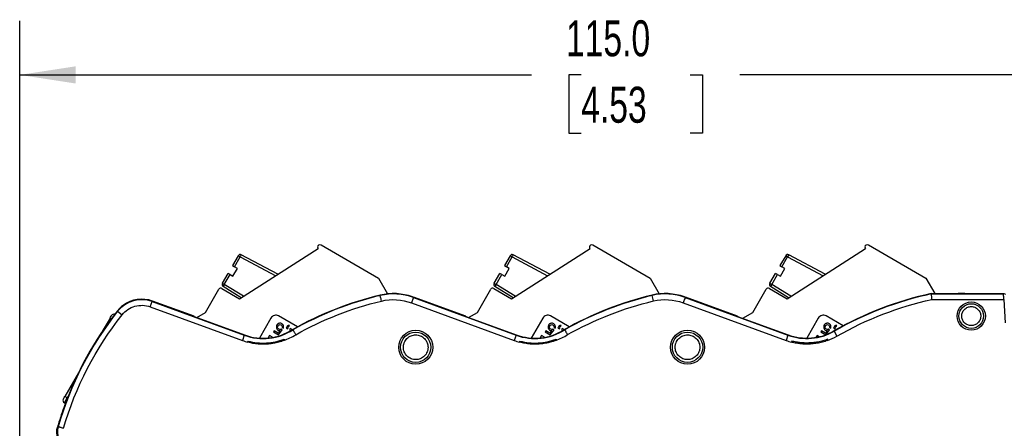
# Model space of a CAD drawing. Header units: millimetres. Extents: x 10 to 410, y 10 to 314.
# Tile 13 of 25: x 149 to 236, y 162 to 198. Entities that reach past the tile are written whole.
import ezdxf

# ---------------------------------------------------------------- set-up
doc = ezdxf.new("R2010")
doc.units = ezdxf.units.MM
doc.header["$LTSCALE"] = 1.5
doc.layers.add('DIMENSIONS', color=140, linetype='Continuous', lineweight=25)
doc.styles.add('SLDTEXTSTYLE0', font='TXT', dxfattribs={"width": 0.7})
doc.dimstyles.new('SLDDIMSTYLE2', dxfattribs={"dimtxt": 3.237012, "dimasz": 4.953, "dimexe": 0, "dimexo": 0.0625, "dimgap": 0.809253, "dimtad": 0, "dimtih": 1, "dimtoh": 1, "dimrnd": 1e-09, "dimzin": 4, "dimdsep": 46, "dimtxsty": 'SLDTEXTSTYLE0', "dimsah": 1, "dimcen": 0.09, "dimadec": 0, "dimazin": 1, "dimtfac": 1, "dimtofl": 0, "dimtmove": 0, "dimatfit": 3, "dimfxl": 0, "dimfrac": 2, "dimtolj": 1, "dimtzin": 12, "dimarcsym": 0})

# ---------------------------------------------------------------- blocks, each defined once
blk = doc.blocks.new('_D_2')
at = {"layer": 'DIMENSIONS'}
for p, q in [((148.822, 130.737), (148.817, 197.792)), ((263.817, 152.949), (263.814, 197.8)), ((148.817, 193.029), (194.007, 193.033)), ((198.394, 193.033), (197.307, 193.033)), ((197.307, 193.033), (197.307, 187.889)), ((208.013, 193.033), (209.1, 193.033)), ((209.1, 193.033), (209.1, 187.889)), ((263.814, 193.038), (212.399, 193.034)), ((197.307, 187.889), (198.394, 187.889)), ((209.1, 187.889), (208.013, 187.889))]:
    blk.add_line(p, q, dxfattribs=at)
for points in [[(148.817, 193.029), (153.771, 192.268), (153.77, 193.792)], [(263.814, 193.038), (258.861, 193.8), (258.861, 192.276)]]:
    blk.add_solid(points, dxfattribs=at)
at = {"layer": 'DIMENSIONS', "char_height": 3.175, "attachment_point": 1, "style": 'SLDTEXTSTYLE0'}
for s, insert in [('115.0', (197.047, 197.851)), ('4.53', (198.394, 191.982))]:
    blk.add_mtext(s, dxfattribs=dict(at, insert=insert))

msp = doc.modelspace()

# ---------------------------------------------------------------- linework, layer by layer
for p, q in [((168.234, 173.265), (175.175, 177.687)), ((175.21, 178), (175.215, 178.003)), ((175.421, 178.007), (180.484, 175.083)), ((192.234, 173.265), (199.175, 177.687)), ((199.21, 178), (199.215, 178.003)), ((199.421, 178.007), (204.484, 175.083)), ((216.566, 173.265), (223.507, 177.687)), ((223.542, 178), (223.547, 178.003)), ((223.753, 178.007), (228.816, 175.083)), ((168.118, 177.064), (167.614, 176.192)), ((167.788, 176.092), (168.291, 176.964)), ((168.291, 176.964), (168.118, 177.064)), ((168.385, 177.14), (168.291, 176.964)), ((168.291, 176.964), (171.421, 175.296)), ((171.615, 175.419), (168.385, 177.14)), ((192.118, 177.064), (191.614, 176.192)), ((191.788, 176.092), (192.291, 176.964)), ((192.291, 176.964), (192.118, 177.064)), ((192.385, 177.14), (192.291, 176.964)), ((192.291, 176.964), (195.421, 175.296)), ((195.615, 175.419), (192.385, 177.14)), ((216.45, 177.064), (215.946, 176.192)), ((216.12, 176.092), (216.623, 176.964)), ((216.623, 176.964), (216.45, 177.064)), ((216.717, 177.14), (216.623, 176.964)), ((216.623, 176.964), (219.754, 175.296)), ((219.947, 175.419), (216.717, 177.14)), ((167.614, 176.192), (167.788, 176.092)), ((167.647, 175.249), (168.047, 175.942)), ((168.047, 175.942), (167.788, 176.092)), ((191.614, 176.192), (191.788, 176.092)), ((191.647, 175.249), (192.047, 175.942)), ((192.047, 175.942), (191.788, 176.092)), ((215.946, 176.192), (216.12, 176.092)), ((215.979, 175.249), (216.379, 175.942)), ((216.379, 175.942), (216.12, 176.092)), ((166.711, 174.627), (167.214, 175.499)), ((166.884, 174.527), (167.388, 175.399)), ((167.388, 175.399), (167.214, 175.499)), ((167.388, 175.399), (167.647, 175.249)), ((180.484, 175.083), (181.291, 173.687)), ((190.711, 174.627), (191.214, 175.499)), ((190.884, 174.527), (191.388, 175.399)), ((191.388, 175.399), (191.214, 175.499)), ((191.388, 175.399), (191.647, 175.249)), ((204.484, 175.083), (205.29, 173.688)), ((215.043, 174.627), (215.546, 175.499)), ((215.216, 174.527), (215.72, 175.399)), ((215.72, 175.399), (215.546, 175.499)), ((215.72, 175.399), (215.979, 175.249)), ((228.816, 175.083), (229.605, 173.718)), ((165.228, 172.059), (166.402, 174.092)), ((166.675, 174.165), (168.234, 173.265)), ((166.711, 174.627), (166.884, 174.527)), ((166.884, 174.527), (166.778, 174.357)), ((166.778, 174.357), (168.38, 173.358)), ((168.567, 173.477), (166.884, 174.527)), ((189.228, 172.059), (190.402, 174.092)), ((190.675, 174.165), (192.234, 173.265)), ((190.711, 174.627), (190.884, 174.527)), ((190.884, 174.527), (190.778, 174.357)), ((190.778, 174.357), (192.38, 173.358)), ((192.567, 173.477), (190.884, 174.527)), ((213.56, 172.059), (214.734, 174.092)), ((215.007, 174.165), (216.566, 173.265)), ((215.043, 174.627), (215.216, 174.527)), ((215.216, 174.527), (215.11, 174.357)), ((215.11, 174.357), (216.712, 173.358)), ((216.899, 173.477), (215.216, 174.527)), ((160.35, 172.545), (160.522, 173.014)), ((160.522, 173.014), (160.536, 173.052)), ((160.522, 173.014), (168.65, 170.04)), ((164.212, 171.707), (160.536, 173.052)), ((180.645, 173.544), (180.638, 173.573)), ((183.501, 173.422), (183.508, 173.43)), ((183.508, 173.43), (183.595, 173.398)), ((183.595, 173.398), (183.58, 173.36)), ((183.58, 173.36), (192.65, 170.042)), ((188.208, 171.71), (183.595, 173.398)), ((204.655, 173.548), (204.648, 173.577)), ((204.772, 173.063), (204.655, 173.548)), ((207.501, 173.423), (207.508, 173.432)), ((207.508, 173.432), (207.595, 173.4)), ((207.595, 173.4), (207.58, 173.362)), ((207.58, 173.362), (216.65, 170.044)), ((212.208, 171.712), (207.595, 173.4)), ((229.288, 173.688), (229.284, 173.718)), ((229.284, 173.718), (231.67, 173.718)), ((229.288, 173.688), (235.69, 173.688)), ((229.342, 173.189), (235.708, 173.189)), ((231.67, 173.718), (231.678, 173.729)), ((232.255, 173.729), (231.678, 173.729)), ((232.255, 173.729), (235.701, 173.729)), ((235.69, 173.688), (235.701, 173.729)), ((235.701, 173.729), (235.854, 173.655)), ((235.708, 173.189), (235.816, 171.129)), ((157.466, 172.149), (157.434, 172.174)), ((157.466, 172.149), (157.857, 171.84)), ((160.35, 172.545), (168.479, 169.571)), ((183.405, 172.892), (192.479, 169.573)), ((207.405, 172.894), (216.479, 169.575)), ((156.796, 171.554), (156.101, 170.352)), ((156.908, 171.489), (156.796, 171.554)), ((164.208, 171.697), (164.212, 171.707)), ((164.208, 171.697), (168.661, 170.068)), ((164.449, 171.609), (165.228, 172.059)), ((170.998, 171.553), (169.979, 169.787)), ((173.346, 170.775), (171.681, 171.736)), ((188.208, 171.71), (188.204, 171.701)), ((188.204, 171.701), (192.661, 170.07)), ((188.451, 171.61), (189.228, 172.059)), ((194.998, 171.553), (193.98, 169.789)), ((197.345, 170.776), (195.681, 171.736)), ((212.208, 171.712), (212.204, 171.702)), ((212.204, 171.702), (216.661, 170.072)), ((212.656, 171.537), (213.56, 172.059)), ((219.331, 171.553), (218.306, 169.779)), ((221.523, 170.865), (220.014, 171.736)), ((171.279, 170.439), (171.216, 170.331)), ((171.636, 170.233), (171.279, 170.439)), ((171.48, 170.813), (171.477, 170.757)), ((171.477, 170.757), (171.485, 170.695)), ((171.496, 170.891), (171.48, 170.813)), ((171.485, 170.695), (171.512, 170.593)), ((171.546, 170.977), (171.496, 170.891)), ((171.512, 170.593), (171.554, 170.54)), ((171.605, 171.03), (171.546, 170.977)), ((171.554, 170.54), (171.602, 170.498)), ((171.589, 170.751), (171.598, 170.817)), ((171.592, 170.706), (171.589, 170.751)), ((171.616, 170.648), (171.592, 170.706)), ((171.598, 170.817), (171.648, 170.904)), ((171.602, 170.498), (171.656, 170.467)), ((171.652, 171.06), (171.605, 171.03)), ((171.658, 170.595), (171.616, 170.648)), ((171.806, 170.452), (171.636, 170.233)), ((171.648, 170.904), (171.701, 170.946)), ((171.71, 171.085), (171.652, 171.06)), ((171.656, 170.467), (171.733, 170.451)), ((171.712, 170.564), (171.658, 170.595)), ((171.66, 170.074), (172, 170.513)), ((171.701, 170.946), (171.742, 170.965)), ((171.761, 171.099), (171.71, 171.085)), ((171.789, 170.548), (171.712, 170.564)), ((171.733, 170.451), (171.806, 170.452)), ((171.742, 170.965), (171.804, 170.973)), ((171.806, 171.102), (171.761, 171.099)), ((171.851, 170.556), (171.789, 170.548)), ((171.804, 170.973), (171.87, 170.963)), ((171.872, 171.092), (171.806, 171.102)), ((171.892, 170.576), (171.851, 170.556)), ((171.87, 170.963), (171.924, 170.932)), ((171.933, 171.072), (171.872, 171.092)), ((172, 170.513), (171.892, 170.576)), ((171.924, 170.932), (171.966, 170.879)), ((171.987, 171.04), (171.933, 171.072)), ((171.966, 170.879), (171.991, 170.822)), ((171.994, 170.777), (171.984, 170.71)), ((171.984, 170.71), (172.098, 170.658)), ((172.035, 170.998), (171.987, 171.04)), ((171.991, 170.822), (171.994, 170.777)), ((172.076, 170.945), (172.035, 170.998)), ((172.096, 170.905), (172.076, 170.945)), ((172.11, 170.854), (172.096, 170.905)), ((172.098, 170.658), (172.114, 170.736)), ((172.118, 170.792), (172.11, 170.854)), ((172.114, 170.736), (172.118, 170.792)), ((172.428, 170.829), (172.334, 170.667)), ((172.334, 170.667), (172.464, 170.592)), ((172.457, 170.855), (172.428, 170.829)), ((172.481, 170.871), (172.457, 170.855)), ((172.464, 170.592), (172.539, 170.722)), ((172.521, 170.891), (172.481, 170.871)), ((172.485, 170.753), (172.504, 170.785)), ((172.539, 170.722), (172.485, 170.753)), ((172.504, 170.785), (172.533, 170.812)), ((172.555, 170.9), (172.521, 170.891)), ((172.533, 170.812), (172.574, 170.832)), ((172.6, 170.903), (172.555, 170.9)), ((172.574, 170.832), (172.602, 170.83)), ((172.639, 170.895), (172.6, 170.903)), ((172.602, 170.83), (172.639, 170.895)), ((172.712, 170.622), (172.65, 170.513)), ((172.65, 170.513), (172.767, 170.446)), ((172.889, 170.52), (172.712, 170.622)), ((172.92, 170.54), (172.935, 170.514)), ((195.279, 170.439), (195.216, 170.331)), ((195.636, 170.233), (195.279, 170.439)), ((195.48, 170.813), (195.477, 170.757)), ((195.477, 170.757), (195.485, 170.695)), ((195.496, 170.891), (195.48, 170.813)), ((195.485, 170.695), (195.512, 170.593)), ((195.546, 170.977), (195.496, 170.891)), ((195.512, 170.593), (195.554, 170.54)), ((195.605, 171.03), (195.546, 170.977)), ((195.554, 170.54), (195.602, 170.498)), ((195.589, 170.751), (195.598, 170.817)), ((195.592, 170.706), (195.589, 170.751)), ((195.616, 170.648), (195.592, 170.706)), ((195.598, 170.817), (195.648, 170.904)), ((195.602, 170.498), (195.656, 170.467)), ((195.652, 171.06), (195.605, 171.03)), ((195.658, 170.595), (195.616, 170.648)), ((195.806, 170.452), (195.636, 170.233)), ((195.648, 170.904), (195.701, 170.946)), ((195.71, 171.085), (195.652, 171.06)), ((195.656, 170.467), (195.733, 170.451)), ((195.712, 170.564), (195.658, 170.595)), ((195.66, 170.074), (196, 170.513)), ((195.701, 170.946), (195.742, 170.965)), ((195.761, 171.099), (195.71, 171.085)), ((195.789, 170.548), (195.712, 170.564)), ((195.733, 170.451), (195.806, 170.452)), ((195.742, 170.965), (195.804, 170.973)), ((195.806, 171.102), (195.761, 171.099)), ((195.851, 170.556), (195.789, 170.548)), ((195.804, 170.973), (195.87, 170.963)), ((195.872, 171.092), (195.806, 171.102)), ((195.892, 170.576), (195.851, 170.556)), ((195.87, 170.963), (195.924, 170.932)), ((195.933, 171.072), (195.872, 171.092)), ((196, 170.513), (195.892, 170.576)), ((195.924, 170.932), (195.966, 170.879)), ((195.987, 171.04), (195.933, 171.072)), ((195.966, 170.879), (195.991, 170.822)), ((195.994, 170.777), (195.984, 170.71)), ((195.984, 170.71), (196.098, 170.658)), ((196.035, 170.998), (195.987, 171.04)), ((195.991, 170.822), (195.994, 170.777)), ((196.076, 170.945), (196.035, 170.998)), ((196.096, 170.905), (196.076, 170.945)), ((196.11, 170.854), (196.096, 170.905)), ((196.098, 170.658), (196.114, 170.736)), ((196.118, 170.792), (196.11, 170.854)), ((196.114, 170.736), (196.118, 170.792)), ((196.428, 170.829), (196.334, 170.667)), ((196.334, 170.667), (196.464, 170.592)), ((196.457, 170.855), (196.428, 170.829)), ((196.481, 170.871), (196.457, 170.855)), ((196.464, 170.592), (196.539, 170.722)), ((196.521, 170.891), (196.481, 170.871)), ((196.485, 170.753), (196.504, 170.785)), ((196.539, 170.722), (196.485, 170.753)), ((196.504, 170.785), (196.533, 170.812)), ((196.555, 170.9), (196.521, 170.891)), ((196.533, 170.812), (196.574, 170.832)), ((196.6, 170.903), (196.555, 170.9)), ((196.574, 170.832), (196.602, 170.83)), ((196.639, 170.895), (196.6, 170.903)), ((196.602, 170.83), (196.639, 170.895)), ((196.712, 170.622), (196.65, 170.513)), ((196.65, 170.513), (196.766, 170.446)), ((196.887, 170.521), (196.712, 170.622)), ((196.92, 170.542), (196.935, 170.516)), ((219.611, 170.439), (219.548, 170.331)), ((219.968, 170.233), (219.611, 170.439)), ((219.813, 170.813), (219.809, 170.757)), ((219.809, 170.757), (219.817, 170.695)), ((219.828, 170.891), (219.813, 170.813)), ((219.817, 170.695), (219.844, 170.593)), ((219.878, 170.977), (219.828, 170.891)), ((219.844, 170.593), (219.886, 170.54)), ((219.938, 171.03), (219.878, 170.977)), ((219.886, 170.54), (219.934, 170.498)), ((219.921, 170.751), (219.93, 170.817)), ((219.924, 170.706), (219.921, 170.751)), ((219.948, 170.648), (219.924, 170.706)), ((219.93, 170.817), (219.98, 170.904)), ((219.934, 170.498), (219.988, 170.467)), ((219.984, 171.06), (219.938, 171.03)), ((219.99, 170.595), (219.948, 170.648)), ((220.138, 170.452), (219.968, 170.233)), ((219.98, 170.904), (220.033, 170.946)), ((220.042, 171.085), (219.984, 171.06)), ((219.988, 170.467), (220.065, 170.451)), ((220.044, 170.564), (219.99, 170.595)), ((219.998, 170.082), (220.332, 170.513)), ((220.033, 170.946), (220.074, 170.965)), ((220.093, 171.099), (220.042, 171.085)), ((220.121, 170.548), (220.044, 170.564)), ((220.065, 170.451), (220.138, 170.452)), ((220.074, 170.965), (220.136, 170.973)), ((220.138, 171.102), (220.093, 171.099)), ((220.184, 170.556), (220.121, 170.548)), ((220.136, 170.973), (220.202, 170.963)), ((220.205, 171.092), (220.138, 171.102)), ((220.224, 170.576), (220.184, 170.556)), ((220.202, 170.963), (220.257, 170.932)), ((220.265, 171.072), (220.205, 171.092)), ((220.332, 170.513), (220.224, 170.576)), ((220.257, 170.932), (220.298, 170.879)), ((220.319, 171.04), (220.265, 171.072)), ((220.298, 170.879), (220.323, 170.822)), ((220.326, 170.777), (220.316, 170.71)), ((220.316, 170.71), (220.431, 170.658)), ((220.367, 170.998), (220.319, 171.04)), ((220.323, 170.822), (220.326, 170.777)), ((220.409, 170.945), (220.367, 170.998)), ((220.429, 170.905), (220.409, 170.945)), ((220.442, 170.854), (220.429, 170.905)), ((220.431, 170.658), (220.446, 170.736)), ((220.45, 170.792), (220.442, 170.854)), ((220.446, 170.736), (220.45, 170.792)), ((220.76, 170.829), (220.666, 170.667)), ((220.666, 170.667), (220.796, 170.592)), ((220.711, 170.416), (220.726, 170.39)), ((220.79, 170.855), (220.76, 170.829)), ((220.813, 170.871), (220.79, 170.855)), ((220.796, 170.592), (220.871, 170.722)), ((220.853, 170.891), (220.813, 170.871)), ((220.817, 170.753), (220.836, 170.785)), ((220.871, 170.722), (220.817, 170.753)), ((220.836, 170.785), (220.865, 170.812)), ((220.887, 170.9), (220.853, 170.891)), ((220.865, 170.812), (220.906, 170.832)), ((220.932, 170.903), (220.887, 170.9)), ((220.906, 170.832), (220.934, 170.83)), ((220.971, 170.895), (220.932, 170.903)), ((220.934, 170.83), (220.971, 170.895)), ((221.044, 170.622), (221.03, 170.597)), ((221.059, 170.613), (221.044, 170.622)), ((168.65, 170.04), (168.479, 169.571)), ((168.65, 170.04), (168.661, 170.068)), ((170.883, 170.003), (170.764, 169.796)), ((171.144, 169.852), (170.883, 170.003)), ((171.141, 169.846), (171.144, 169.852)), ((171.216, 170.331), (171.66, 170.074)), ((192.65, 170.042), (192.479, 169.573)), ((192.65, 170.042), (192.661, 170.07)), ((194.883, 170.003), (194.765, 169.798)), ((195.144, 169.852), (194.883, 170.003)), ((195.142, 169.848), (195.144, 169.852)), ((195.216, 170.331), (195.66, 170.074)), ((216.65, 170.044), (216.479, 169.575)), ((216.65, 170.044), (216.661, 170.072)), ((219.215, 170.003), (219.125, 169.847)), ((219.393, 169.901), (219.215, 170.003)), ((219.548, 170.331), (219.986, 170.078)), ((220.143, 169.571), (220.181, 169.691)), ((220.726, 170.39), (220.974, 169.957)), ((216.983, 169.521), (216.954, 169.426)), ((154.004, 166.719), (152.796, 164.626)), ((152.762, 164.068), (153.012, 164.501)), ((153.012, 164.501), (152.796, 164.626)), ((153.012, 164.501), (153.072, 164.605)), ((153.028, 164.492), (153.012, 164.501)), ((152.762, 164.068), (152.847, 164.019)), ((152.155, 161.92), (152.207, 161.955))]:
    msp.add_line(p, q)
for centre, radius in [((232.833, 171.729), 1.25), ((232.833, 171.729), 1.089), ((183.781, 168.973), 1.5), ((207.781, 168.975), 1.5), ((183.781, 168.973), 1.339), ((207.781, 168.975), 1.339)]:
    msp.add_circle(centre, radius)
for centre, radius, start, end in [((175.315, 177.83), 0.2, 121.67143, 225.52249), ((175.321, 177.833), 0.2, 60, 122.17452), ((199.315, 177.83), 0.2, 121.67143, 225.52249), ((199.321, 177.833), 0.2, 60, 122.17452), ((223.647, 177.83), 0.2, 121.67143, 225.52249), ((223.653, 177.833), 0.2, 60, 122.17452), ((168.291, 176.964), 0.2, 61.95251, 150), ((192.291, 176.964), 0.2, 61.95251, 150), ((216.623, 176.964), 0.2, 61.95251, 150), ((166.575, 173.992), 0.2, 60, 150), ((166.884, 174.527), 0.2, 150, 238.04749), ((190.575, 173.992), 0.2, 60, 150), ((190.884, 174.527), 0.2, 150, 238.04749), ((214.907, 173.992), 0.2, 60, 150), ((215.216, 174.527), 0.2, 150, 238.04749), ((159.591, 170.469), 2.709, 69.90639, 141.67756), ((159.591, 170.469), 2.75, 69.90639, 126.6747), ((187.718, 144.225), 30.19, 103.56261, 119.3519), ((187.718, 144.225), 30.16, 103.56259, 119.35022), ((181.816, 168.725), 4.99, 70.27039, 103.65519), ((181.816, 168.725), 4.959, 69.16559, 103.65562), ((211.718, 144.227), 30.19, 103.54428, 119.35165), ((211.718, 144.227), 30.16, 103.54428, 119.35007), ((205.816, 168.727), 4.99, 70.27039, 103.54428), ((205.816, 168.727), 4.959, 69.16559, 103.54428), ((235.718, 144.229), 30.183, 102.30768, 119.81548), ((235.718, 144.229), 30.153, 102.31387, 119.81548), ((180.97, 153.572), 29.959, 141.67756, 163.75082), ((180.97, 153.572), 30, 141.67756, 160.39368), ((159.591, 170.469), 2.75, 140.46923, 141.67756), ((159.591, 170.469), 2.75, 126.6747, 140.46923), ((157.137, 171.646), 0.25, 73.49783, 150), ((171.431, 171.303), 0.5, 60, 150), ((195.431, 171.303), 0.5, 60, 150), ((219.764, 171.303), 0.5, 60, 150), ((170.316, 174.592), 4.847, 249.90639, 302.71142), ((170.316, 174.592), 4.817, 249.90638, 302.72194), ((194.316, 174.594), 4.847, 249.90639, 302.71233), ((194.316, 174.594), 4.817, 249.90639, 302.72351), ((218.316, 174.596), 4.817, 249.90639, 299.81549), ((218.316, 174.596), 4.847, 249.90639, 299.81548), ((152.887, 164.285), 0.25, 150, 240), ((180.97, 153.572), 30, 160.39368, 163.84298)]:
    msp.add_arc(centre, radius, start, end)
for points in [[(173.193, 170.086), (175.568, 171.42), (178.115, 172.42), (180.763, 173.059)], [(180.763, 173.059), (181.641, 173.272), (182.562, 173.214), (183.405, 172.892)], [(197.193, 170.087), (199.57, 171.423), (202.121, 172.424), (204.772, 173.063)], [(204.772, 173.063), (205.647, 173.273), (206.565, 173.215), (207.405, 172.894)], [(220.974, 169.957), (223.583, 171.452), (226.405, 172.542), (229.342, 173.189)], [(152.686, 161.815), (153.748, 165.459), (155.504, 168.862), (157.857, 171.84)], [(168.479, 169.571), (168.635, 169.514), (168.793, 169.464), (168.954, 169.422)], [(172.143, 169.568), (172.511, 169.701), (172.863, 169.875), (173.193, 170.086)], [(172.181, 169.688), (172.169, 169.648), (172.156, 169.608), (172.143, 169.568)], [(192.479, 169.573), (192.635, 169.516), (192.793, 169.466), (192.954, 169.424)], [(196.143, 169.569), (196.511, 169.703), (196.863, 169.877), (197.193, 170.087)], [(196.181, 169.689), (196.169, 169.65), (196.156, 169.61), (196.143, 169.569)], [(216.479, 169.575), (216.635, 169.518), (216.793, 169.468), (216.954, 169.426)], [(220.143, 169.571), (220.431, 169.676), (220.709, 169.805), (220.974, 169.957)], [(168.954, 169.422), (168.964, 169.454), (168.974, 169.486), (168.983, 169.517)], [(192.954, 169.424), (192.964, 169.456), (192.974, 169.488), (192.983, 169.519)]]:
    msp.add_open_spline(points, degree=3)
for points, knots in [([(180.763, 173.059), (180.733, 173.182), (180.704, 173.304), (180.661, 173.483), (180.647, 173.538), (180.645, 173.544)], [0, 0, 0, 0, 0.5, 0.5, 1, 1, 1, 1]), ([(183.58, 173.36), (183.577, 173.354), (183.557, 173.301), (183.493, 173.129), (183.449, 173.011), (183.405, 172.892)], [0, 0, 0, 0, 0.5, 0.5, 1, 1, 1, 1]), ([(207.58, 173.362), (207.577, 173.356), (207.557, 173.303), (207.493, 173.131), (207.449, 173.013), (207.405, 172.894)], [0, 0, 0, 0, 0.5, 0.5, 1, 1, 1, 1]), ([(229.288, 173.688), (229.288, 173.686), (229.288, 173.681), (229.291, 173.66), (229.294, 173.629), (229.299, 173.587), (229.305, 173.529), (229.314, 173.448), (229.326, 173.332), (229.336, 173.239), (229.342, 173.189)], [0, 0, 0, 0, 0.095364, 0.193068, 0.293135, 0.395584, 0.500437, 0.632368, 0.798922, 1, 1, 1, 1]), ([(235.708, 173.189), (235.707, 173.213), (235.704, 173.26), (235.701, 173.328), (235.698, 173.393), (235.696, 173.452), (235.694, 173.506), (235.692, 173.553), (235.691, 173.593), (235.69, 173.626), (235.689, 173.652), (235.689, 173.671), (235.689, 173.684), (235.69, 173.687), (235.69, 173.688)], [0, 0, 0, 0, 0.094115, 0.186263, 0.276446, 0.364666, 0.450923, 0.535222, 0.617562, 0.697949, 0.776382, 0.852867, 0.927405, 1, 1, 1, 1]), ([(157.857, 171.84), (158.146, 172.205), (158.542, 172.469), (159.437, 172.722), (159.913, 172.705), (160.35, 172.545)], [0, 0, 0, 0, 0.5, 0.5, 1, 1, 1, 1]), ([(231.993, 171.729), (231.994, 171.755), (231.995, 171.808), (232.007, 171.886), (232.025, 171.963), (232.061, 172.067), (232.126, 172.193), (232.235, 172.326), (232.368, 172.435), (232.564, 172.537), (232.833, 172.588), (233.158, 172.527), (233.394, 172.37), (233.539, 172.193), (233.616, 172.044), (233.664, 171.887), (233.669, 171.782), (233.672, 171.729)], [0, 0, 0, 0, 0.030181, 0.060117, 0.090078, 0.120333, 0.185336, 0.250543, 0.315546, 0.380753, 0.500411, 0.62007, 0.749587, 0.81459, 0.879797, 0.939849, 1, 1, 1, 1]), ([(156.796, 171.554), (156.829, 171.612), (156.86, 171.667), (156.907, 171.748), (156.921, 171.771), (156.921, 171.771)], [0, 0, 0, 0, 0.5, 0.5, 1, 1, 1, 1]), ([(233.672, 171.729), (233.671, 171.702), (233.67, 171.65), (233.658, 171.571), (233.64, 171.494), (233.604, 171.391), (233.54, 171.265), (233.43, 171.131), (233.297, 171.022), (233.101, 170.921), (232.833, 170.869), (232.508, 170.931), (232.271, 171.087), (232.126, 171.264), (232.049, 171.414), (232.002, 171.57), (231.996, 171.676), (231.993, 171.729)], [0, 0, 0, 0, 0.030181, 0.060117, 0.090078, 0.120333, 0.185336, 0.250543, 0.315546, 0.380753, 0.500411, 0.62007, 0.749587, 0.81459, 0.879797, 0.939849, 1, 1, 1, 1]), ([(172.935, 170.514), (172.937, 170.512), (172.939, 170.508), (172.95, 170.49), (172.969, 170.459), (172.996, 170.414), (173.032, 170.354), (173.078, 170.277), (173.132, 170.186), (173.172, 170.12), (173.193, 170.086)], [0, 0, 0, 0, 0.093035, 0.19521, 0.306523, 0.42697, 0.556547, 0.695249, 0.843068, 1, 1, 1, 1]), ([(196.935, 170.516), (196.937, 170.514), (196.939, 170.51), (196.95, 170.493), (196.967, 170.463), (196.994, 170.419), (197.03, 170.359), (197.076, 170.282), (197.132, 170.19), (197.172, 170.122), (197.193, 170.087)], [0, 0, 0, 0, 0.090056, 0.190106, 0.300145, 0.420171, 0.550175, 0.690154, 0.840098, 1, 1, 1, 1]), ([(172.143, 169.568), (172.068, 169.541), (171.92, 169.489), (171.694, 169.423), (171.468, 169.367), (171.242, 169.321), (171.015, 169.285), (170.788, 169.259), (170.56, 169.244), (170.332, 169.238), (170.103, 169.243), (169.874, 169.258), (169.644, 169.284), (169.414, 169.319), (169.183, 169.364), (169.031, 169.403), (168.954, 169.422)], [0, 0, 0, 0, 0.073209, 0.145605, 0.217317, 0.288475, 0.359217, 0.429678, 0.5, 0.570322, 0.640783, 0.711525, 0.782683, 0.854395, 0.926791, 1, 1, 1, 1]), ([(168.983, 169.517), (169.508, 169.379), (170.054, 169.324), (171.137, 169.381), (171.674, 169.495), (172.181, 169.688)], [0, 0, 0, 0, 0.5, 0.5, 1, 1, 1, 1]), ([(182.692, 168.973), (182.693, 169.007), (182.694, 169.076), (182.709, 169.177), (182.733, 169.277), (182.78, 169.412), (182.864, 169.576), (183.005, 169.748), (183.179, 169.89), (183.432, 170.022), (183.781, 170.089), (184.129, 170.022), (184.383, 169.89), (184.556, 169.749), (184.698, 169.576), (184.798, 169.382), (184.86, 169.179), (184.867, 169.042), (184.87, 168.973)], [0, 0, 0, 0, 0.030169, 0.060087, 0.090024, 0.12025, 0.185232, 0.25037, 0.315352, 0.38049, 0.500065, 0.619641, 0.684622, 0.749761, 0.814742, 0.87988, 0.939902, 1, 1, 1, 1]), ([(196.143, 169.569), (196.068, 169.543), (195.92, 169.491), (195.694, 169.425), (195.468, 169.369), (195.242, 169.323), (195.015, 169.287), (194.788, 169.261), (194.56, 169.246), (194.332, 169.24), (194.103, 169.245), (193.874, 169.26), (193.644, 169.285), (193.414, 169.321), (193.183, 169.366), (193.031, 169.405), (192.954, 169.424)], [0, 0, 0, 0, 0.073209, 0.145605, 0.217317, 0.288475, 0.359217, 0.429678, 0.5, 0.570322, 0.640783, 0.711525, 0.782683, 0.854395, 0.926791, 1, 1, 1, 1]), ([(192.983, 169.519), (193.508, 169.381), (194.054, 169.325), (195.137, 169.383), (195.674, 169.497), (196.181, 169.689)], [0, 0, 0, 0, 0.5, 0.5, 1, 1, 1, 1]), ([(206.692, 168.975), (206.693, 169.009), (206.694, 169.078), (206.709, 169.179), (206.733, 169.279), (206.78, 169.414), (206.864, 169.577), (207.005, 169.75), (207.179, 169.892), (207.432, 170.023), (207.781, 170.091), (208.129, 170.024), (208.383, 169.892), (208.556, 169.751), (208.698, 169.578), (208.798, 169.384), (208.86, 169.18), (208.867, 169.044), (208.87, 168.975)], [0, 0, 0, 0, 0.030169, 0.060087, 0.090024, 0.12025, 0.185232, 0.25037, 0.315352, 0.38049, 0.500065, 0.619641, 0.684622, 0.749761, 0.814742, 0.87988, 0.939902, 1, 1, 1, 1]), ([(220.143, 169.57), (220.069, 169.544), (219.922, 169.493), (219.698, 169.428), (219.47, 169.373), (219.239, 169.327), (219.005, 169.292), (218.695, 169.259), (218.309, 169.242), (217.851, 169.262), (217.398, 169.319), (217.102, 169.39), (216.954, 169.425)], [0, 0, 0, 0, 0.072074, 0.144143, 0.216351, 0.288842, 0.361757, 0.435234, 0.57779, 0.718733, 0.859115, 1, 1, 1, 1]), ([(220.181, 169.691), (220.108, 169.665), (219.962, 169.611), (219.739, 169.544), (219.515, 169.485), (219.288, 169.437), (219.059, 169.4), (218.828, 169.372), (218.538, 169.35), (218.188, 169.345), (217.783, 169.371), (217.379, 169.426), (217.116, 169.489), (216.983, 169.521)], [0, 0, 0, 0, 0.071766, 0.143187, 0.214403, 0.285554, 0.356784, 0.428233, 0.500041, 0.625379, 0.74998, 0.874601, 1, 1, 1, 1]), ([(184.87, 168.973), (184.87, 168.939), (184.868, 168.87), (184.853, 168.769), (184.829, 168.669), (184.783, 168.534), (184.698, 168.371), (184.557, 168.198), (184.384, 168.056), (184.13, 167.925), (183.781, 167.857), (183.433, 167.925), (183.179, 168.056), (183.006, 168.197), (182.864, 168.37), (182.765, 168.564), (182.703, 168.768), (182.695, 168.905), (182.692, 168.973)], [0, 0, 0, 0, 0.030169, 0.060087, 0.090024, 0.12025, 0.185232, 0.25037, 0.315352, 0.38049, 0.500065, 0.619641, 0.684622, 0.749761, 0.814742, 0.87988, 0.939902, 1, 1, 1, 1]), ([(208.87, 168.975), (208.87, 168.941), (208.868, 168.872), (208.853, 168.771), (208.829, 168.671), (208.783, 168.536), (208.698, 168.373), (208.557, 168.2), (208.384, 168.058), (208.13, 167.926), (207.781, 167.859), (207.433, 167.926), (207.179, 168.058), (207.006, 168.199), (206.864, 168.372), (206.765, 168.566), (206.703, 168.769), (206.695, 168.906), (206.692, 168.975)], [0, 0, 0, 0, 0.030169, 0.060087, 0.090024, 0.12025, 0.185232, 0.25037, 0.315352, 0.38049, 0.500065, 0.619641, 0.684622, 0.749761, 0.814742, 0.87988, 0.939902, 1, 1, 1, 1]), ([(152.671, 164.41), (152.671, 164.41), (152.684, 164.432), (152.731, 164.514), (152.762, 164.569), (152.796, 164.626)], [0, 0, 0, 0, 0.5, 0.5, 1, 1, 1, 1]), ([(153.386, 160.018), (153.345, 160.025), (153.263, 160.039), (153.144, 160.072), (153.03, 160.113), (152.92, 160.163), (152.817, 160.22), (152.719, 160.284), (152.628, 160.355), (152.545, 160.432), (152.468, 160.513), (152.398, 160.598), (152.318, 160.713), (152.234, 160.863), (152.159, 161.055), (152.11, 161.261), (152.091, 161.477), (152.102, 161.7), (152.137, 161.846), (152.155, 161.92)], [0, 0, 0, 0, 0.048669, 0.096699, 0.144089, 0.190833, 0.236931, 0.282388, 0.327212, 0.371403, 0.414957, 0.457869, 0.500139, 0.578166, 0.658315, 0.74056, 0.824911, 0.911398, 1, 1, 1, 1]), ([(152.207, 161.955), (152.177, 161.852), (152.14, 161.64), (152.152, 161.317), (152.22, 161.057), (152.306, 160.86), (152.385, 160.721), (152.48, 160.591), (152.624, 160.431), (152.833, 160.264), (153.123, 160.12), (153.331, 160.067), (153.437, 160.052)], [0, 0, 0, 0, 0.000213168, 0.000426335, 0.000639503, 0.000746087, 0.00085267, 0.000959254, 0.001065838, 0.001279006, 0.001492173, 0.00170534, 0.00170534, 0.00170534, 0.00170534]), ([(152.686, 161.815), (152.631, 161.831), (152.543, 161.857), (152.43, 161.89), (152.354, 161.912), (152.291, 161.93), (152.245, 161.944), (152.216, 161.952), (152.209, 161.955), (152.207, 161.955)], [-0.000007, -0.000007, -0.000007, -0.000007, 0.249988, 0.37499, 0.499993, 0.624995, 0.749998, 0.875, 1.000003, 1.000003, 1.000003, 1.000003])]:
    msp.add_open_spline(points, degree=3, knots=knots)

# ---------------------------------------------------------------- dimensions: what is measured, and where the dimension line sits
at = {"layer": 'DIMENSIONS'}
dim = msp.add_linear_dim(base=(263.814, 193.038), p1=(148.822, 128.832), p2=(263.818, 151.044), angle=0.00433, dimstyle='SLDDIMSTYLE2', dxfattribs=at)
dim.commit()
dim.dimension.update_dxf_attribs({"geometry": '_D_2', "text_midpoint": (203.203, 193.033), "dimtype": 160})

doc.saveas('drawing.dxf')
